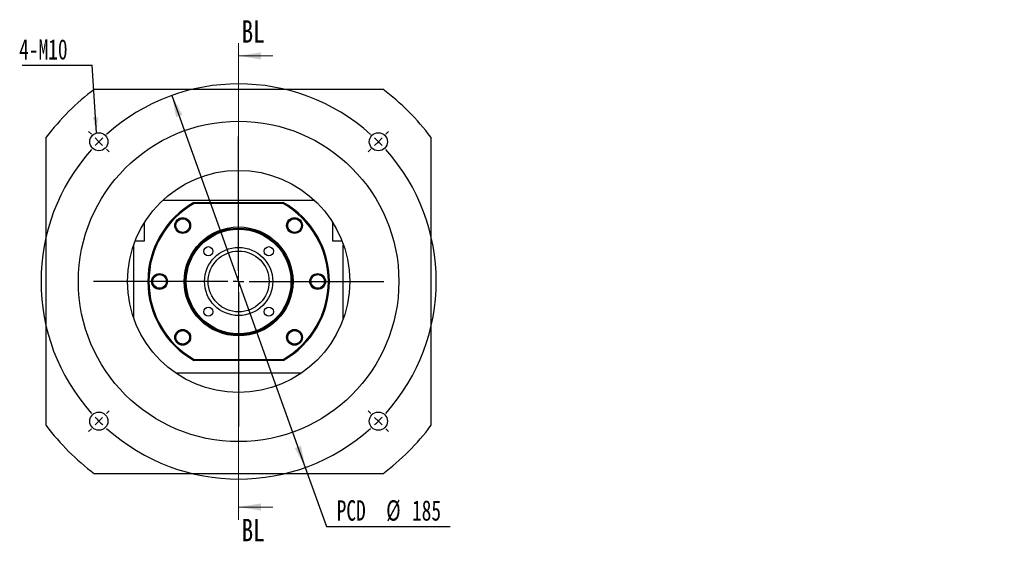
# Model space of a CAD drawing. Header units: millimetres. Extents: x 23 to 286, y 9 to 206.
# Tile 1 of 6: x 23 to 177, y 14 to 95. Entities that reach past the tile are written whole.
import ezdxf

# ---------------------------------------------------------------- set-up
doc = ezdxf.new("R2010")
doc.units = ezdxf.units.MM
doc.layers.add('圖層0', color=7, linetype='Continuous')
doc.styles.add('SLDTEXTSTYLE0', font='TXT', dxfattribs={"width": 0.7})
doc.styles.add('SLDTEXTSTYLE2', font='TXT', dxfattribs={"width": 0.75})
doc.styles.add('SLDTEXTSTYLE5', font='TXT', dxfattribs={"width": 0.75, "bigfont": 'bigfont'})
doc.styles.add('SLDTEXTSTYLE6', font='TXT', dxfattribs={"width": 0.65625, "bigfont": 'bigfont'})
doc.dimstyles.new('SLDDIMSTYLE1', dxfattribs={"dimtxt": 3.389974, "dimasz": 2.5, "dimexe": 0, "dimexo": 0.0625, "dimgap": 0.847493, "dimtad": 0, "dimtih": 1, "dimtoh": 1, "dimlfac": 3, "dimrnd": 1e-09, "dimzin": 12, "dimdsep": 46, "dimtxsty": 'SLDTEXTSTYLE0', "dimsah": 1, "dimcen": 0, "dimadec": 0, "dimazin": 3, "dimtfac": 1, "dimtmove": 0, "dimatfit": 3, "dimfxl": 0, "dimfrac": 2, "dimtolj": 1, "dimtzin": 12, "dimarcsym": 0})
doc.dimstyles.new('SLDDIMSTYLE2', dxfattribs={"dimtxt": 0.18, "dimasz": 2.5, "dimexe": 0, "dimexo": 0.0625, "dimgap": 0, "dimtad": 0, "dimtih": 1, "dimtoh": 1, "dimdec": 0, "dimrnd": 1e-09, "dimzin": 0, "dimdsep": 46, "dimtxsty": 'Standard', "dimsah": 1, "dimcen": 0.09, "dimadec": 0, "dimazin": 0, "dimtfac": 2.5, "dimtdec": 0, "dimtofl": 0, "dimtmove": 0, "dimatfit": 3, "dimfxl": 0, "dimfrac": 2, "dimtolj": 1, "dimtzin": 0, "dimarcsym": 0})

# ---------------------------------------------------------------- blocks, each defined once
blk = doc.blocks.new('_D')
at = {"layer": '圖層0', "color": 7}
for p, q in [((46.97, 83.37), (67.78, 25.32)), ((67.78, 25.32), (71.08, 16.11)), ((71.08, 16.11), (90.38, 16.11))]:
    blk.add_line(p, q, dxfattribs=at)
for points in [[(46.97, 83.37), (47.62, 80), (48.61, 80.36)], [(67.78, 25.32), (67.12, 28.69), (66.14, 28.34)]]:
    blk.add_solid(points, dxfattribs=at)
at = {"layer": '圖層0', "color": 7, "char_height": 3.175, "attachment_point": 1, "style": 'SLDTEXTSTYLE0'}
for s, insert in [('PCD', (72.67, 20.2)), ('%%c', (80.4, 20.2)), ('185', (84.42, 20.2))]:
    blk.add_mtext(s, dxfattribs=dict(at, insert=insert))
blk = doc.blocks.new('SW_NOTE_0')
at = {"layer": '圖層0', "color": 0}
blk.add_line((-10.95, 0), (0, 0), dxfattribs=at)
at = {"layer": '圖層0', "color": 0, "insert": (-11.4, 4.06), "char_height": 3.175, "attachment_point": 1, "style": 'SLDTEXTSTYLE0'}
blk.add_mtext('4-M10', dxfattribs=at)
blk = doc.blocks.new('SW_CENTERMARKSYMBOL_0')
at = {"layer": '圖層0', "color": 0}
for p, q in [((-44.78, 1.18), (-45.2, 1.59)), ((1.18, 1.18), (1.59, 1.59)), ((-43.6, 0), (-44.19, 0.59)), ((-43.6, 0), (-43.02, -0.59)), ((-21.8, -20.14), (-21.8, 0.83)), ((0, 0), (-0.59, -0.59)), ((0, 0), (0.59, 0.59)), ((-42.43, -1.18), (-42.01, -1.59)), ((-1.18, -1.18), (-1.59, -1.59)), ((-21.8, -21.8), (-21.8, -20.97)), ((-23.47, -21.8), (-44.44, -21.8)), ((-21.8, -21.8), (-22.64, -21.8)), ((-21.8, -21.8), (-21.8, -22.64)), ((-21.8, -21.8), (-20.97, -21.8)), ((-20.14, -21.8), (0.83, -21.8)), ((-21.8, -23.47), (-21.8, -44.44)), ((-42.43, -42.43), (-42.01, -42.01)), ((-1.18, -42.43), (-1.59, -42.01)), ((-43.6, -43.6), (-44.19, -44.19)), ((-43.6, -43.6), (-43.02, -43.02)), ((0, -43.6), (-0.59, -43.02)), ((0, -43.6), (0.59, -44.19)), ((-44.78, -44.78), (-45.2, -45.2)), ((1.18, -44.78), (1.59, -45.2))]:
    blk.add_line(p, q, dxfattribs=at)
for start, end in [(48.0971, 131.9029), (135, 136.5485), (133.4515, 135), (45, 46.5485), (43.4515, 45), (138.0971, 221.9029), (318.0971, 41.9029), (223.4515, 225), (315, 316.5485), (225, 226.5485), (313.4515, 315), (228.0971, 311.9029)]:
    blk.add_arc((-21.8, -21.8), 30.83, start, end, dxfattribs=at)
blk = doc.blocks.new('SW_NOTE_2')
at = {"layer": '圖層0', "color": 0, "char_height": 2.6458, "attachment_point": 2}
for s, insert, style in [('\\M+19655\\M+196CA\\M+19AA4 BK-BK', (10.34, 3.41), 'SLDTEXTSTYLE5'), ('\\M+194E4\\M+197E1 1 : 3', (10.36, -1.12), 'SLDTEXTSTYLE6')]:
    blk.add_mtext(s, dxfattribs=dict(at, insert=insert, style=style))

msp = doc.modelspace()

# ---------------------------------------------------------------- linework, layer by layer
at = {"color": 7, "linetype": 'Continuous', "lineweight": 18}
for p, q in [((57.3743, 91.5454), (57.3743, 17.1454)), ((62.6943, 89.5454), (57.3743, 89.5454)), ((62.6943, 19.1454), (57.3743, 19.1454))]:
    msp.add_line(p, q, dxfattribs=at)
at = {"color": 7, "linetype": 'Continuous', "lineweight": 25}
for p, q in [((34.8743, 84.3454), (79.8743, 84.3454)), ((27.3743, 31.8454), (27.3743, 76.8454)), ((87.3743, 76.8454), (87.3743, 31.8454)), ((45.5421, 67.012), (69.2064, 67.012)), ((50.4041, 66.6787), (50.4481, 66.5121)), ((50.4041, 66.6787), (64.3444, 66.6787)), ((64.3005, 66.5121), (50.4481, 66.5121)), ((64.3005, 66.5121), (64.3444, 66.6787)), ((42.7076, 60.6787), (42.7076, 63.583)), ((72.0409, 63.583), (72.0409, 60.6787)), ((47.7773, 62.3799), (47.9499, 62.2105)), ((49.5091, 62.363), (49.399, 62.2359)), ((65.5723, 62.0898), (65.4672, 62.1496)), ((41.0409, 60.0121), (40.9934, 60.0121)), ((41.0409, 48.5431), (41.0409, 60.0121)), ((41.2394, 60.6787), (42.7076, 60.6787)), ((72.0409, 60.6787), (73.5091, 60.6787)), ((73.7076, 48.5431), (73.7076, 60.0121)), ((73.7076, 60.0121), (73.7551, 60.0121)), ((45.5347, 55.3371), (45.7369, 55.2297)), ((69.2138, 53.3537), (69.113, 53.4072)), ((49.1762, 46.601), (49.3981, 46.4746)), ((65.2394, 46.3278), (65.33, 46.4323)), ((66.9588, 46.3231), (66.7986, 46.4803)), ((50.4041, 42.0121), (50.4481, 42.1787)), ((64.3444, 42.0121), (50.4041, 42.0121)), ((50.4481, 42.1787), (64.3005, 42.1787)), ((64.3005, 42.1787), (64.3444, 42.0121)), ((67.121, 40.012), (47.6275, 40.012)), ((79.8743, 24.3454), (34.8743, 24.3454))]:
    msp.add_line(p, q, dxfattribs=at)
for centre, radius in [((57.3743, 54.3454), 25), ((35.5718, 76.1478), 1.4167), ((79.1767, 76.1478), 1.4167), ((57.3743, 54.3454), 17.3333), ((48.6533, 63.0664), 1.2333), ((48.6533, 63.0664), 1.1333), ((48.6533, 63.0664), 1.0667), ((66.0952, 63.0664), 1.2333), ((66.0952, 63.0664), 1.1333), ((66.0952, 63.0664), 1.0667), ((57.3743, 54.3454), 8.5), ((57.3743, 54.3454), 8.3333), ((57.3743, 54.3454), 8.1667), ((52.6602, 59.0594), 0.7167), ((57.3743, 54.3454), 5.3167), ((57.3743, 54.3454), 4.75), ((62.0883, 59.0594), 0.7167), ((45.0409, 54.3454), 1.2333), ((45.0409, 54.3454), 1.1333), ((45.0409, 54.3454), 1.0667), ((69.7076, 54.3454), 1.2333), ((69.7076, 54.3454), 1.1333), ((69.7076, 54.3454), 1.0667), ((52.6602, 49.6313), 0.7167), ((62.0883, 49.6313), 0.7167), ((48.6533, 45.6244), 1.2333), ((48.6533, 45.6244), 1.1333), ((48.6533, 45.6244), 1.0667), ((66.0952, 45.6244), 1.2333), ((66.0952, 45.6244), 1.1333), ((66.0952, 45.6244), 1.0667), ((35.5718, 32.5429), 1.4167), ((79.1767, 32.5429), 1.4167)]:
    msp.add_circle(centre, radius, dxfattribs=at)
for radius, start, end in [(37.5, 126.869898, 143.130102), (37.5, 36.869898, 53.130102), (14.1667, 119.472932, 240.527068), (14, 119.651845, 240.348155), (14, 299.651845, 60.348155), (14.1667, 299.472932, 60.527068), (37.5, 216.869898, 233.130102), (37.5, 306.869898, 323.130102)]:
    msp.add_arc((57.3743, 54.3454), radius, start, end, dxfattribs=at)
for points, knots in [([(65.1186, 63.5893), (65.089, 63.5259), (65.0333, 63.4068), (64.993, 63.2173), (64.9827, 63.0329), (65.0037, 62.8493), (65.0547, 62.6715), (65.1616, 62.4486), (65.3327, 62.2382), (65.5054, 62.1312), (65.5723, 62.0898)], [0, 0, 0, 0, 0.1205084, 0.22645432, 0.33240018, 0.43834611, 0.54429239, 0.65023815, 0.86443846, 1, 1, 1, 1]), ([(65.5618, 64.0649), (65.4568, 63.991), (65.2749, 63.8629), (65.1651, 63.6707), (65.1186, 63.5893)], [0, 0, 0, 0, 0.57705392, 1, 1, 1, 1]), ([(47.9499, 62.2105), (48.0063, 62.1691), (48.1122, 62.0912), (48.2903, 62.0147), (48.4691, 61.9687), (48.6533, 61.9535), (48.8377, 61.9688), (49.0771, 62.0302), (49.3169, 62.157), (49.4554, 62.3054), (49.5091, 62.363)], [0, 0, 0, 0, 0.12050855, 0.22645424, 0.33240037, 0.43834613, 0.54429207, 0.65023809, 0.86443849, 1, 1, 1, 1]), ([(46.0326, 53.8516), (46.0603, 53.9158), (46.1125, 54.0365), (46.1472, 54.2272), (46.152, 54.4118), (46.1255, 54.5948), (46.0693, 54.771), (45.9558, 54.9905), (45.7786, 55.1958), (45.6028, 55.2976), (45.5347, 55.3371)], [0, 0, 0, 0, 0.12050857, 0.22645453, 0.33240047, 0.43834645, 0.54429241, 0.65023837, 0.86443876, 1, 1, 1, 1]), ([(45.7186, 53.4651), (45.7787, 53.5118), (45.9127, 53.616), (45.9899, 53.7678), (46.0326, 53.8516)], [0, 0, 0, 0, 0.44799233, 1, 1, 1, 1]), ([(68.7159, 54.8392), (68.6882, 54.7749), (68.636, 54.6542), (68.6013, 54.4636), (68.5966, 54.279), (68.623, 54.096), (68.6792, 53.9198), (68.7927, 53.7003), (68.9699, 53.4949), (69.1457, 53.3932), (69.2138, 53.3537)], [0, 0, 0, 0, 0.12050857, 0.22645453, 0.33240047, 0.43834645, 0.54429241, 0.65023837, 0.86443876, 1, 1, 1, 1]), ([(69.0458, 55.2398), (68.9799, 55.1889), (68.8398, 55.0806), (68.7588, 54.9228), (68.7159, 54.8392)], [0, 0, 0, 0, 0.470392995, 1, 1, 1, 1]), ([(49.6299, 45.1014), (49.6595, 45.1648), (49.7152, 45.2839), (49.7555, 45.4735), (49.7658, 45.6578), (49.7448, 45.8415), (49.6938, 46.0193), (49.5869, 46.2421), (49.4158, 46.4526), (49.2432, 46.5595), (49.1762, 46.601)], [0, 0, 0, 0, 0.1205084, 0.22645432, 0.33240018, 0.43834611, 0.54429239, 0.65023815, 0.86443846, 1, 1, 1, 1]), ([(66.7986, 46.4803), (66.7422, 46.5217), (66.6363, 46.5995), (66.4582, 46.6761), (66.2794, 46.7221), (66.0952, 46.7373), (65.9109, 46.722), (65.6715, 46.6606), (65.4316, 46.5338), (65.2931, 46.3853), (65.2394, 46.3278)], [0, 0, 0, 0, 0.12050855, 0.22645424, 0.33240037, 0.43834613, 0.54429207, 0.65023809, 0.86443849, 1, 1, 1, 1]), ([(49.3079, 44.7272), (49.3681, 44.7712), (49.5039, 44.8707), (49.5848, 45.0189), (49.6299, 45.1014)], [0, 0, 0, 0, 0.44314803, 1, 1, 1, 1])]:
    msp.add_open_spline(points, degree=3, knots=knots, dxfattribs=at)
at = {"color": 7, "linetype": 'Continuous', "lineweight": 18}
for points in [[(57.3743, 89.5454), (60.8743, 88.9854), (60.8743, 90.1054)], [(57.3743, 19.1454), (60.8743, 18.5854), (60.8743, 19.7054)]]:
    msp.add_solid(points, dxfattribs=at)

# ---------------------------------------------------------------- block references
at = {"layer": '圖層0'}
msp.add_blockref('SW_NOTE_2', (141.6182, 101.5172), dxfattribs=at)
at = {"layer": '圖層0', "color": 7}
for name, p in [('SW_NOTE_0', (34.5341, 88.094)), ('SW_CENTERMARKSYMBOL_0', (79.1767, 76.1478))]:
    msp.add_blockref(name, p, dxfattribs=at)

# ---------------------------------------------------------------- texts
at = {"color": 7, "linetype": 'Continuous', "char_height": 3.5, "attachment_point": 1, "style": 'SLDTEXTSTYLE2'}
for insert in [(57.8597, 95.1031), (57.8597, 17.2947)]:
    msp.add_mtext('BL', dxfattribs=dict(at, insert=insert))

# ---------------------------------------------------------------- dimensions: what is measured, and where the dimension line sits
at = {"layer": '圖層0', "color": 7}
dim = msp.add_diameter_dim_2p(p1=(67.7774, 25.3201), p2=(46.9711, 83.3707), text='PCD<>', dimstyle='SLDDIMSTYLE1', dxfattribs=at)
dim.commit()
dim.dimension.update_dxf_attribs({"geometry": '_D', "text_midpoint": (81.524, 18.6461), "dimtype": 163})

# ---------------------------------------------------------------- leaders
msp.add_leader([(35.2056, 77.5164), (34.5341, 88.094)], dimstyle='SLDDIMSTYLE2', dxfattribs=at)

doc.saveas('drawing.dxf')
